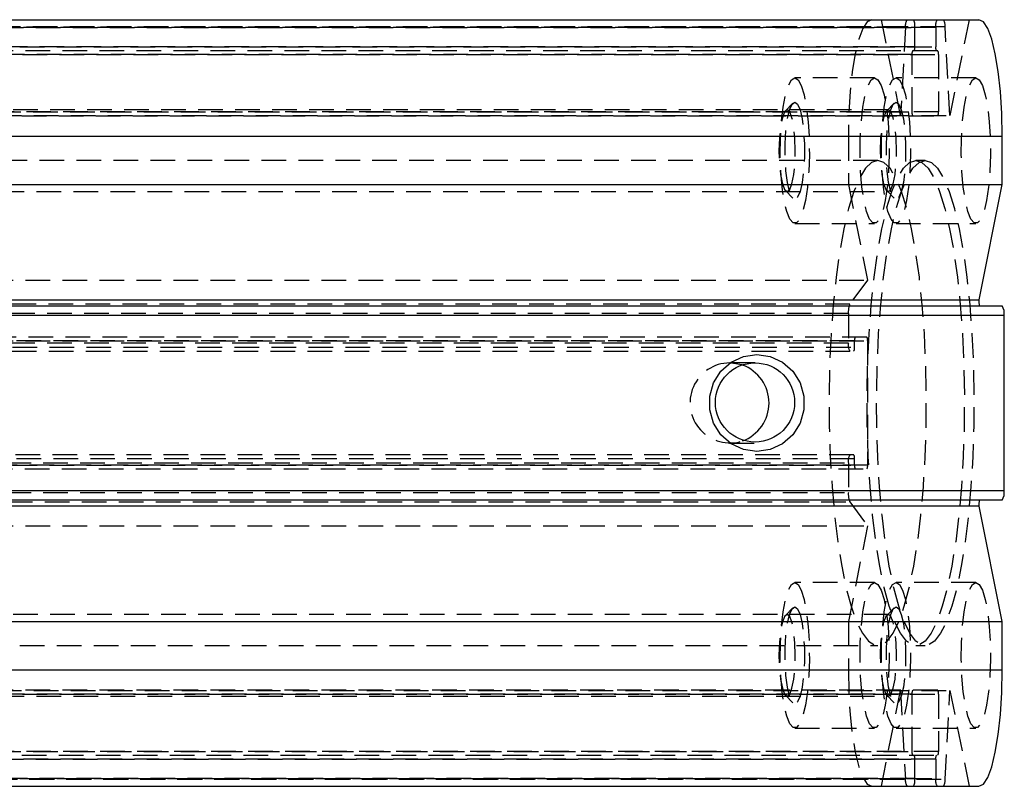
# Model space of a CAD drawing. Extents: x 28 to 325, y 10 to 291.
# Tile 9 of 10: x 257 to 308, y 120 to 160. Entities that reach past the tile are written whole.
import ezdxf

# ---------------------------------------------------------------- set-up
doc = ezdxf.new("R2010")
doc.units = 0
doc.linetypes.add('HIDDEN', pattern=[1.905, 1.27, -0.635])
doc.layers.get('0').update_dxf_attribs({"linetype": 'CONTINUOUS'})

msp = doc.modelspace()

# ---------------------------------------------------------------- linework, layer by layer
at = {"color": 7, "linetype": 'CONTINUOUS'}
for p, q in [((220.283075, 159.517214), (306.621126, 159.517214)), ((220.634147, 153.517213), (307.824812, 153.517213)), ((307.824812, 151.031932), (307.824812, 153.517213)), ((220.634147, 151.031932), (307.824812, 151.031932)), ((306.633017, 145.09118), (307.824812, 151.031932)), ((220.283075, 145.09118), (306.633017, 145.09118)), ((220.634147, 144.767212), (307.824812, 144.767212)), ((307.925127, 144.267213), (220.734454, 144.267213)), ((307.925127, 135.267213), (307.925127, 144.267213)), ((220.734454, 135.267213), (307.925127, 135.267213)), ((306.633017, 134.443245), (220.283075, 134.443245)), ((307.824812, 134.767213), (220.634147, 134.767213)), ((307.824812, 128.502494), (306.633017, 134.443245)), ((220.634147, 128.502494), (307.824812, 128.502494)), ((307.824812, 126.017213), (307.824812, 128.502494)), ((220.634147, 126.017213), (307.824812, 126.017213)), ((220.283075, 120.017214), (306.621126, 120.017214))]:
    msp.add_line(p, q, dxfattribs=at)
at = {"color": 7, "linetype": 'HIDDEN'}
for p, q in [((302.594027, 154.576385), (301.602832, 159.517214)), ((306.122548, 159.517214), (305.131353, 154.576385)), ((215.649038, 159.146622), (302.839703, 159.146622)), ((216.135382, 159.117212), (303.326047, 159.117212)), ((304.399333, 159.117212), (217.208668, 159.117212)), ((304.885677, 159.146622), (217.695012, 159.146622)), ((302.839703, 159.146622), (302.594027, 154.576385)), ((303.326047, 158.117212), (303.326047, 159.117212)), ((304.399333, 159.117212), (304.399333, 158.117212)), ((305.131353, 154.576385), (304.885677, 159.146622)), ((303.326047, 158.117212), (216.135382, 158.117212)), ((217.208668, 158.117212), (304.399333, 158.117212)), ((304.504654, 157.917213), (217.313989, 157.917213)), ((303.180612, 157.717213), (215.989939, 157.717213)), ((217.35411, 157.717213), (304.544783, 157.717213)), ((303.180612, 154.767212), (303.180612, 157.717213)), ((304.544783, 157.717213), (304.544783, 154.767212)), ((301.254711, 156.517213), (297.140098, 156.517213)), ((306.470669, 156.517213), (302.356056, 156.517213)), ((297.037399, 155.214234), (296.661965, 154.822711)), ((302.253357, 155.214234), (301.877922, 154.822711)), ((215.989939, 154.767212), (303.180612, 154.767212)), ((304.544783, 154.767212), (217.35411, 154.767212)), ((301.964185, 154.867213), (223.786487, 154.867213)), ((217.313989, 154.567213), (304.504654, 154.567213)), ((217.940687, 154.576385), (305.131353, 154.576385)), ((212.709903, 153.517213), (299.900568, 153.517213)), ((299.900568, 153.517213), (299.900568, 151.031932)), ((301.413513, 152.267213), (219.121202, 152.267213)), ((303.862697, 152.267213), (303.372852, 152.267213)), ((223.786487, 150.667213), (301.964185, 150.667213)), ((296.661965, 150.711714), (297.037399, 150.320191)), ((299.900568, 151.031932), (300.891764, 146.091103)), ((301.877922, 150.711714), (302.253357, 150.320191)), ((297.140098, 149.017213), (301.254711, 149.017213)), ((302.356056, 149.017213), (306.470669, 149.017213)), ((213.701106, 146.091103), (300.891764, 146.091103)), ((300.891764, 146.091103), (299.974925, 144.866512)), ((299.974925, 144.866512), (212.784252, 144.866512)), ((299.900568, 144.383549), (212.709903, 144.383549)), ((299.900568, 144.383549), (299.900568, 142.842213)), ((300.853482, 143.167213), (213.662817, 143.167213)), ((299.900568, 142.842213), (212.709903, 142.842213)), ((300.221554, 142.967213), (213.030889, 142.967213)), ((213.030889, 142.642213), (300.221554, 142.642213)), ((213.702946, 142.967213), (300.893611, 142.967213)), ((300.221554, 142.642213), (300.221554, 142.967213)), ((300.893611, 142.967213), (300.893611, 136.567213)), ((212.990767, 142.442213), (300.181425, 142.442213)), ((295.102543, 141.834213), (293.785117, 141.834213)), ((293.785117, 137.700213), (295.102543, 137.700213)), ((300.181425, 137.092213), (212.990767, 137.092213)), ((212.709903, 136.692213), (299.900568, 136.692213)), ((300.221554, 136.892213), (213.030889, 136.892213)), ((213.030889, 136.567213), (300.221554, 136.567213)), ((300.893611, 136.567213), (213.702946, 136.567213)), ((299.900568, 136.692213), (299.900568, 135.150876)), ((300.221554, 136.567213), (300.221554, 136.892213)), ((213.662817, 136.367213), (300.853482, 136.367213)), ((212.709903, 135.150876), (299.900568, 135.150876)), ((212.784252, 134.667913), (299.974925, 134.667913)), ((299.974925, 134.667913), (300.891764, 133.443322)), ((213.701106, 133.443322), (300.891764, 133.443322)), ((300.891764, 133.443322), (299.900568, 128.502494)), ((301.254711, 130.517212), (297.140098, 130.517212)), ((306.470669, 130.517212), (302.356056, 130.517212)), ((301.964185, 128.867212), (223.786487, 128.867212)), ((297.037399, 129.214234), (296.661965, 128.822711)), ((302.253357, 129.214234), (301.877922, 128.822711)), ((299.900568, 128.502494), (299.900568, 126.017213)), ((219.121202, 127.267212), (301.413513, 127.267212)), ((303.372852, 127.267212), (303.862697, 127.267212)), ((212.709903, 126.017213), (299.900568, 126.017213)), ((304.504654, 124.967213), (217.313989, 124.967213)), ((217.940687, 124.958041), (305.131353, 124.958041)), ((301.602832, 120.017214), (302.594027, 124.958041)), ((302.594027, 124.958041), (302.839703, 120.387804)), ((304.885677, 120.387804), (305.131353, 124.958041)), ((305.131353, 124.958041), (306.122548, 120.017214)), ((303.180612, 124.767213), (215.989939, 124.767213)), ((217.35411, 124.767213), (304.544783, 124.767213)), ((223.786487, 124.667213), (301.964185, 124.667213)), ((296.661965, 124.711714), (297.037399, 124.320191)), ((301.877922, 124.711714), (302.253357, 124.320191)), ((303.180612, 121.817212), (303.180612, 124.767213)), ((304.544783, 124.767213), (304.544783, 121.817212)), ((297.140098, 123.017212), (301.254711, 123.017212)), ((302.356056, 123.017212), (306.470669, 123.017212)), ((215.989939, 121.817212), (303.180612, 121.817212)), ((304.544783, 121.817212), (217.35411, 121.817212)), ((216.135382, 121.417213), (303.326047, 121.417213)), ((304.399333, 121.417213), (217.208668, 121.417213)), ((217.313989, 121.617213), (304.504654, 121.617213)), ((303.326047, 120.417213), (303.326047, 121.417213)), ((304.399333, 121.417213), (304.399333, 120.417213)), ((302.839703, 120.387804), (215.649038, 120.387804)), ((303.326047, 120.417213), (216.135382, 120.417213)), ((217.208668, 120.417213), (304.399333, 120.417213)), ((217.695012, 120.387804), (304.885677, 120.387804))]:
    msp.add_line(p, q, dxfattribs=at)
at = {"color": 7, "linetype": 'HIDDEN', "flags": 128}
for points in [[(301.104254, 159.517214), (300.869427, 159.401925), (300.643629, 159.060489), (300.43552, 158.50603), (300.25313, 157.759853), (300.103432, 156.850634), (299.992195, 155.813314), (299.923695, 154.687755), (299.900568, 153.517213)], [(297.140098, 156.517213), (297.313592, 156.416131), (297.477729, 156.118335), (297.623671, 155.639879), (297.743536, 155.006558), (297.830871, 154.252512), (297.880969, 153.418394), (297.891132, 152.54917), (297.860793, 151.6917), (297.791607, 150.892213), (297.687299, 150.193807), (297.553501, 149.634134), (297.397397, 149.243366), (297.227434, 149.042569), (297.052762, 149.042569), (296.8828, 149.243366), (296.72671, 149.634134), (296.592898, 150.193807), (296.48859, 150.892213), (296.419404, 151.6917), (296.389065, 152.54917), (296.399227, 153.418394), (296.449325, 154.252512), (296.536661, 155.006558), (296.656526, 155.639879), (296.802468, 156.118335), (296.966604, 156.416131), (297.140098, 156.517213)], [(301.254711, 156.517213), (301.428205, 156.416131), (301.592342, 156.118335), (301.738284, 155.639879), (301.858149, 155.006558), (301.945484, 154.252512), (301.995582, 153.418394), (302.005745, 152.54917), (301.975406, 151.6917), (301.90622, 150.892213), (301.801926, 150.193807), (301.668114, 149.634134), (301.512024, 149.243366), (301.342047, 149.042569), (301.167375, 149.042569), (300.997413, 149.243366), (300.841323, 149.634134), (300.707511, 150.193807), (300.603203, 150.892213), (300.534016, 151.6917), (300.503693, 152.54917), (300.51384, 153.418394), (300.563938, 154.252512), (300.651274, 155.006558), (300.771139, 155.639879), (300.917081, 156.118335), (301.081217, 156.416131), (301.254711, 156.517213)], [(302.356056, 156.517213), (302.52955, 156.416131), (302.693686, 156.118335), (302.839628, 155.639879), (302.959493, 155.006558), (303.046829, 154.252512), (303.096927, 153.418394), (303.107089, 152.54917), (303.076751, 151.6917), (303.007565, 150.892213), (302.903256, 150.193807), (302.769459, 149.634134), (302.613354, 149.243366), (302.443392, 149.042569), (302.26872, 149.042569), (302.098758, 149.243366), (301.942653, 149.634134), (301.808855, 150.193807), (301.704547, 150.892213), (301.635361, 151.6917), (301.605023, 152.54917), (301.615185, 153.418394), (301.665283, 154.252512), (301.752619, 155.006558), (301.872483, 155.639879), (302.018425, 156.118335), (302.182562, 156.416131), (302.356056, 156.517213)], [(306.470669, 156.517213), (306.644163, 156.416131), (306.808299, 156.118335), (306.954241, 155.639879), (307.074106, 155.006558), (307.161442, 154.252512), (307.21154, 153.418394), (307.221702, 152.54917), (307.191364, 151.6917), (307.122177, 150.892213), (307.017869, 150.193807), (306.884072, 149.634134), (306.727967, 149.243366), (306.558005, 149.042569), (306.383333, 149.042569), (306.213371, 149.243366), (306.057281, 149.634134), (305.923468, 150.193807), (305.81916, 150.892213), (305.749974, 151.6917), (305.71965, 152.54917), (305.729798, 153.418394), (305.779896, 154.252512), (305.867231, 155.006558), (305.987096, 155.639879), (306.133038, 156.118335), (306.297175, 156.416131), (306.470669, 156.517213)], [(297.140098, 155.267212), (297.281391, 155.165945), (297.411255, 154.870347), (297.519139, 154.404364), (297.596312, 153.80575), (297.63653, 153.123), (297.63653, 152.411425), (297.596312, 151.728676), (297.519139, 151.13006), (297.411255, 150.664079), (297.281391, 150.36848), (297.140098, 150.267212), (296.998805, 150.36848), (296.868957, 150.664079), (296.761072, 151.13006), (296.683884, 151.728676), (296.643666, 152.411425), (296.643666, 153.123), (296.683884, 153.80575), (296.761072, 154.404364), (296.868957, 154.870347), (296.998805, 155.165945), (297.140098, 155.267212)], [(302.356056, 155.267212), (302.497349, 155.165945), (302.627212, 154.870347), (302.735097, 154.404364), (302.81227, 153.80575), (302.852488, 153.123), (302.852488, 152.411425), (302.81227, 151.728676), (302.735097, 151.13006), (302.627212, 150.664079), (302.497349, 150.36848), (302.356056, 150.267212), (302.214763, 150.36848), (302.0849, 150.664079), (301.977015, 151.13006), (301.899842, 151.728676), (301.859624, 152.411425), (301.859624, 153.123), (301.899842, 153.80575), (301.977015, 154.404364), (302.0849, 154.870347), (302.214763, 155.165945), (302.356056, 155.267212)], [(296.748227, 150.667213), (296.878419, 150.769994), (296.995855, 151.068277), (297.089062, 151.532864), (297.148905, 152.118277), (297.169513, 152.767213), (297.148905, 153.416148), (297.089062, 154.001562), (296.995855, 154.466148), (296.878419, 154.764431), (296.748227, 154.867213), (296.618051, 154.764431), (296.5006, 154.466148), (296.407408, 154.001562), (296.347565, 153.416148), (296.326942, 152.767213), (296.347565, 152.118277), (296.407408, 151.532864), (296.5006, 151.068277), (296.618051, 150.769994), (296.748227, 150.667213)], [(301.964185, 150.667213), (302.094377, 150.769994), (302.211813, 151.068277), (302.305019, 151.532864), (302.364863, 152.118277), (302.385471, 152.767213), (302.364863, 153.416148), (302.305019, 154.001562), (302.211813, 154.466148), (302.094377, 154.764431), (301.964185, 154.867213), (301.834009, 154.764431), (301.716558, 154.466148), (301.623351, 154.001562), (301.563523, 153.416148), (301.5429, 152.767213), (301.563523, 152.118277), (301.623351, 151.532864), (301.716558, 151.068277), (301.834009, 150.769994), (301.964185, 150.667213)], [(301.413513, 152.267213), (301.09284, 152.164588), (300.777442, 151.858399), (300.472475, 151.353672), (300.18296, 150.658697), (299.913651, 149.784883), (299.668974, 148.74658), (299.452937, 147.560835), (299.269102, 146.24712), (299.120477, 144.827004), (299.009494, 143.323808), (298.937983, 141.762211), (298.907137, 140.167857), (298.917434, 138.566925), (298.968724, 136.985701), (299.060143, 135.45015), (299.190215, 133.985484), (299.356795, 132.615755), (299.557141, 131.363451), (299.787975, 130.249138), (300.045497, 129.291111), (300.325475, 128.505102), (300.623334, 127.904016), (300.934157, 127.497723), (301.252848, 127.292895), (301.574177, 127.292895), (301.892883, 127.497723), (302.203706, 127.904016), (302.501551, 128.505102), (302.781544, 129.291111), (303.039066, 130.249138), (303.269885, 131.363451), (303.470246, 132.615755), (303.636811, 133.985484), (303.766883, 135.45015), (303.858317, 136.985701), (303.909606, 138.566925), (303.919903, 140.167857), (303.889043, 141.762211), (303.817547, 143.323808), (303.706563, 144.827004), (303.557939, 146.24712), (303.374088, 147.560835), (303.158066, 148.74658), (302.913389, 149.784883), (302.64408, 150.658697), (302.354566, 151.353672), (302.049599, 151.858399), (301.734186, 152.164588), (301.413513, 152.267213)], [(303.372852, 152.267213), (303.693539, 152.164588), (304.008937, 151.858399), (304.313905, 151.353672), (304.603419, 150.658697), (304.872728, 149.784883), (305.117405, 148.74658), (305.333442, 147.560835), (305.517278, 146.24712), (305.665902, 144.827004), (305.776886, 143.323808), (305.848381, 141.762211), (305.879242, 140.167857), (305.868945, 138.566925), (305.817655, 136.985701), (305.726222, 135.45015), (305.596164, 133.985484), (305.429584, 132.615755), (305.229238, 131.363451), (304.998404, 130.249138), (304.740882, 129.291111), (304.46089, 128.505102), (304.163045, 127.904016), (303.852222, 127.497723), (303.533531, 127.292895), (303.212187, 127.292895), (302.893496, 127.497723), (302.582673, 127.904016), (302.284813, 128.505102), (302.004836, 129.291111), (301.747314, 130.249138), (301.51648, 131.363451), (301.316134, 132.615755), (301.149554, 133.985484), (301.019481, 135.45015), (300.928063, 136.985701), (300.876773, 138.566925), (300.866476, 140.167857), (300.897337, 141.762211), (300.968832, 143.323808), (301.079816, 144.827004), (301.22844, 146.24712), (301.412276, 147.560835), (301.628313, 148.74658), (301.87299, 149.784883), (302.142299, 150.658697), (302.431813, 151.353672), (302.736781, 151.858399), (303.052179, 152.164588), (303.372852, 152.267213)], [(303.862697, 152.267213), (304.18337, 152.164588), (304.498768, 151.858399), (304.803736, 151.353672), (305.09325, 150.658697), (305.362559, 149.784883), (305.607236, 148.74658), (305.823273, 147.560835), (306.007109, 146.24712), (306.155733, 144.827004), (306.266717, 143.323808), (306.338227, 141.762211), (306.369073, 140.167857), (306.358776, 138.566925), (306.307486, 136.985701), (306.216068, 135.45015), (306.085995, 133.985484), (305.919415, 132.615755), (305.719069, 131.363451), (305.488235, 130.249138), (305.230713, 129.291111), (304.950736, 128.505102), (304.652876, 127.904016), (304.342053, 127.497723), (304.023362, 127.292895), (303.702033, 127.292895), (303.383327, 127.497723), (303.072504, 127.904016), (302.774659, 128.505102), (302.494667, 129.291111), (302.237145, 130.249138), (302.006326, 131.363451), (301.805965, 132.615755), (301.639399, 133.985484), (301.509327, 135.45015), (301.417894, 136.985701), (301.366604, 138.566925), (301.356307, 140.167857), (301.387168, 141.762211), (301.458663, 143.323808), (301.569647, 144.827004), (301.718271, 146.24712), (301.902122, 147.560835), (302.118144, 148.74658), (302.362836, 149.784883), (302.63213, 150.658697), (302.921644, 151.353672), (303.226612, 151.858399), (303.542024, 152.164588), (303.862697, 152.267213)], [(294.443822, 141.721794), (294.410861, 141.733047), (293.785117, 141.834213)], [(297.140098, 130.517212), (297.313592, 130.416131), (297.477729, 130.118335), (297.623671, 129.63988), (297.743536, 129.006557), (297.830871, 128.252512), (297.880969, 127.418393), (297.891132, 126.549169), (297.860793, 125.691701), (297.791607, 124.892212), (297.687299, 124.193806), (297.553501, 123.634133), (297.397397, 123.243365), (297.227434, 123.042568), (297.052762, 123.042568), (296.8828, 123.243365), (296.72671, 123.634133), (296.592898, 124.193806), (296.48859, 124.892212), (296.419404, 125.691701), (296.389065, 126.549169), (296.399227, 127.418393), (296.449325, 128.252512), (296.536661, 129.006557), (296.656526, 129.63988), (296.802468, 130.118335), (296.966604, 130.416131), (297.140098, 130.517212)], [(301.254711, 130.517212), (301.428205, 130.416131), (301.592342, 130.118335), (301.738284, 129.63988), (301.858149, 129.006557), (301.945484, 128.252512), (301.995582, 127.418393), (302.005745, 126.549169), (301.975406, 125.691701), (301.90622, 124.892212), (301.801926, 124.193806), (301.668114, 123.634133), (301.512024, 123.243365), (301.342047, 123.042568), (301.167375, 123.042568), (300.997413, 123.243365), (300.841323, 123.634133), (300.707511, 124.193806), (300.603203, 124.892212), (300.534016, 125.691701), (300.503693, 126.549169), (300.51384, 127.418393), (300.563938, 128.252512), (300.651274, 129.006557), (300.771139, 129.63988), (300.917081, 130.118335), (301.081217, 130.416131), (301.254711, 130.517212)], [(302.356056, 130.517212), (302.52955, 130.416131), (302.693686, 130.118335), (302.839628, 129.63988), (302.959493, 129.006557), (303.046829, 128.252512), (303.096927, 127.418393), (303.107089, 126.549169), (303.076751, 125.691701), (303.007565, 124.892212), (302.903256, 124.193806), (302.769459, 123.634133), (302.613354, 123.243365), (302.443392, 123.042568), (302.26872, 123.042568), (302.098758, 123.243365), (301.942653, 123.634133), (301.808855, 124.193806), (301.704547, 124.892212), (301.635361, 125.691701), (301.605023, 126.549169), (301.615185, 127.418393), (301.665283, 128.252512), (301.752619, 129.006557), (301.872483, 129.63988), (302.018425, 130.118335), (302.182562, 130.416131), (302.356056, 130.517212)], [(306.470669, 130.517212), (306.644163, 130.416131), (306.808299, 130.118335), (306.954241, 129.63988), (307.074106, 129.006557), (307.161442, 128.252512), (307.21154, 127.418393), (307.221702, 126.549169), (307.191364, 125.691701), (307.122177, 124.892212), (307.017869, 124.193806), (306.884072, 123.634133), (306.727967, 123.243365), (306.558005, 123.042568), (306.383333, 123.042568), (306.213371, 123.243365), (306.057281, 123.634133), (305.923468, 124.193806), (305.81916, 124.892212), (305.749974, 125.691701), (305.71965, 126.549169), (305.729798, 127.418393), (305.779896, 128.252512), (305.867231, 129.006557), (305.987096, 129.63988), (306.133038, 130.118335), (306.297175, 130.416131), (306.470669, 130.517212)], [(296.748227, 124.667213), (296.878419, 124.769994), (296.995855, 125.068277), (297.089062, 125.532863), (297.148905, 126.118277), (297.169513, 126.767212), (297.148905, 127.416149), (297.089062, 128.001562), (296.995855, 128.466149), (296.878419, 128.764432), (296.748227, 128.867212), (296.618051, 128.764432), (296.5006, 128.466149), (296.407408, 128.001562), (296.347565, 127.416149), (296.326942, 126.767212), (296.347565, 126.118277), (296.407408, 125.532863), (296.5006, 125.068277), (296.618051, 124.769994), (296.748227, 124.667213)], [(297.140098, 129.267213), (297.281391, 129.165945), (297.411255, 128.870346), (297.519139, 128.404365), (297.596312, 127.805751), (297.63653, 127.123), (297.63653, 126.411426), (297.596312, 125.728675), (297.519139, 125.130061), (297.411255, 124.664079), (297.281391, 124.36848), (297.140098, 124.267213), (296.998805, 124.36848), (296.868957, 124.664079), (296.761072, 125.130061), (296.683884, 125.728675), (296.643666, 126.411426), (296.643666, 127.123), (296.683884, 127.805751), (296.761072, 128.404365), (296.868957, 128.870346), (296.998805, 129.165945), (297.140098, 129.267213)], [(301.964185, 124.667213), (302.094377, 124.769994), (302.211813, 125.068277), (302.305019, 125.532863), (302.364863, 126.118277), (302.385471, 126.767212), (302.364863, 127.416149), (302.305019, 128.001562), (302.211813, 128.466149), (302.094377, 128.764432), (301.964185, 128.867212), (301.834009, 128.764432), (301.716558, 128.466149), (301.623351, 128.001562), (301.563523, 127.416149), (301.5429, 126.767212), (301.563523, 126.118277), (301.623351, 125.532863), (301.716558, 125.068277), (301.834009, 124.769994), (301.964185, 124.667213)], [(302.356056, 129.267213), (302.497349, 129.165945), (302.627212, 128.870346), (302.735097, 128.404365), (302.81227, 127.805751), (302.852488, 127.123), (302.852488, 126.411426), (302.81227, 125.728675), (302.735097, 125.130061), (302.627212, 124.664079), (302.497349, 124.36848), (302.356056, 124.267213), (302.214763, 124.36848), (302.0849, 124.664079), (301.977015, 125.130061), (301.899842, 125.728675), (301.859624, 126.411426), (301.859624, 127.123), (301.899842, 127.805751), (301.977015, 128.404365), (302.0849, 128.870346), (302.214763, 129.165945), (302.356056, 129.267213)], [(299.900568, 126.017213), (299.923695, 124.846671), (299.992195, 123.721111), (300.103432, 122.683791), (300.25313, 121.774573), (300.43552, 121.028395), (300.643629, 120.473936), (300.869427, 120.1325), (301.104254, 120.017214)]]:
    msp.add_lwpolyline(points, dxfattribs=at)
at = {"color": 7, "linetype": 'CONTINUOUS', "flags": 128}
for points in [[(307.824812, 153.517213), (307.801685, 154.687755), (307.733185, 155.813314), (307.621962, 156.850634), (307.472265, 157.759853), (307.28986, 158.50603), (307.081765, 159.060489), (306.855953, 159.401925), (306.621126, 159.517214)], [(295.189402, 142.267213), (295.879415, 142.165945), (296.513534, 141.870347), (297.040365, 141.404365), (297.41726, 140.80575), (297.613657, 140.123), (297.613657, 139.411426), (297.41726, 138.728675), (297.040365, 138.130061), (296.513534, 137.664079), (295.879415, 137.36848), (295.189402, 137.267213), (294.499389, 137.36848), (293.865285, 137.664079), (293.338439, 138.130061), (292.961559, 138.728675), (292.765162, 139.411426), (292.765162, 140.123), (292.961559, 140.80575), (293.338439, 141.404365), (293.865285, 141.870347), (294.499389, 142.165945), (295.189402, 142.267213)], [(306.621126, 120.017214), (306.855953, 120.1325), (307.081765, 120.473936), (307.28986, 121.028395), (307.472265, 121.774573), (307.621962, 122.683791), (307.733185, 123.721111), (307.801685, 124.846671), (307.824812, 126.017213)]]:
    msp.add_lwpolyline(points, dxfattribs=at)
at = {"color": 7, "linetype": 'CONTINUOUS'}
msp.add_circle((295.093788, 139.794263), 2.039969, dxfattribs=at)
at = {"color": 7, "linetype": 'HIDDEN'}
for centre, radius, start, end in [((303.332425, 159.215766), 0.49755, 142.7089339, 187.9881798), ((302.767388, 159.213191), 0.566844, 350.2516366, 32.435024), ((304.958042, 159.213181), 0.566892, 147.5668507, 189.7464886), ((304.392955, 159.215766), 0.49755, 352.0118202, 37.2910661), ((303.45997, 157.765205), 0.283451, 147.5694925, 189.7478477), ((303.046689, 158.06922), 0.283451, 327.5694925, 9.7478477), ((304.678623, 158.069224), 0.283383, 170.2506205, 212.4402467), ((304.265493, 157.765201), 0.283383, 350.2506205, 32.4402467), ((303.459973, 154.719221), 0.283453, 170.2523599, 212.4302999), ((304.265491, 154.719225), 0.283385, 327.5599607, 9.7491721), ((300.990586, 144.462936), 1.092905, 158.3294349, 184.1655381), ((300.500846, 143.0152), 0.283385, 147.55992, 189.7492385), ((300.614319, 143.0152), 0.283385, 350.2507615, 32.44008), ((300.459352, 142.74626), 0.566963, 170.2563734, 212.4303516), ((299.942262, 142.594225), 0.283385, 327.55992, 9.7492385), ((293.805144, 139.772757), 2.061553, 90.5566213, 288.047448), ((300.459352, 136.788165), 0.566963, 147.5696484, 189.7436266), ((299.942262, 136.9402), 0.283385, 350.2507615, 32.44008), ((300.500846, 136.519225), 0.283385, 170.2507615, 212.44008), ((300.614319, 136.519225), 0.283385, 327.55992, 9.7492385), ((300.990586, 135.071489), 1.092905, 175.8344619, 201.6705651), ((303.459973, 124.815204), 0.283453, 147.5697001, 189.7476401), ((304.265491, 124.8152), 0.283385, 350.2508279, 32.4400393), ((303.45997, 121.769221), 0.283451, 170.2521523, 212.4305075), ((304.265493, 121.769225), 0.283383, 327.5597533, 9.7493795), ((303.046689, 121.465205), 0.283451, 350.2521523, 32.4305075), ((304.678623, 121.465201), 0.283383, 147.5597533, 189.7493795), ((303.332412, 120.318658), 0.497538, 172.0113959, 217.2916313), ((302.767402, 120.321233), 0.566831, 327.5645196, 9.7487169), ((304.958029, 120.321243), 0.566879, 170.2531578, 212.4336058), ((304.392968, 120.318658), 0.497538, 322.7083687, 7.9886041)]:
    msp.add_arc(centre, radius, start, end, dxfattribs=at)
at = {"color": 7, "linetype": 'CONTINUOUS'}
for centre, radius, start, end in [((245.035788, 140.32999), 61.780964, 4.11863458, 4.41991946), ((307.226731, 144.387157), 0.70862, 350.254949, 32.4342562), ((293.73425, 139.767213), 2.079394, 289.9524336, 70.0475664), ((307.226728, 135.147269), 0.708624, 327.5658351, 9.7449803), ((245.035788, 139.204435), 61.780964, 355.58008054, 355.88136542)]:
    msp.add_arc(centre, radius, start, end, dxfattribs=at)

doc.saveas('drawing.dxf')
